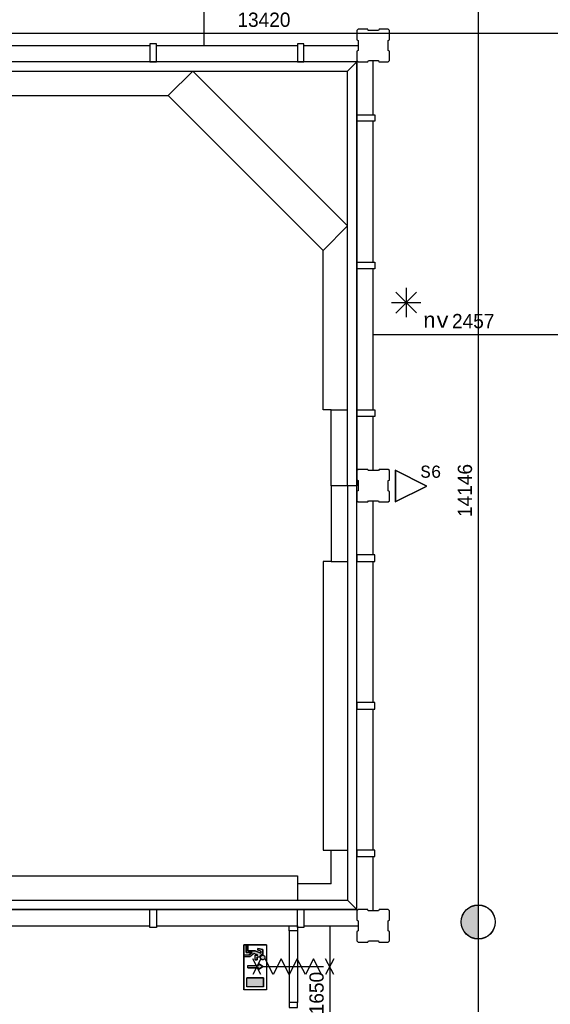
# Model space of a CAD drawing. Extents: x 393774 to 561444, y -100020 to -6220.
# Tile 12 of 47: x 512906 to 519419, y -89183 to -77103. Entities that reach past the tile are written whole.
import ezdxf
from ezdxf.enums import TextEntityAlignment as Align

# ---------------------------------------------------------------- set-up
doc = ezdxf.new("R2010")
doc.units = 0
doc.header["$MEASUREMENT"] = 0
doc.header["$PDMODE"] = 35
doc.header["$PDSIZE"] = -0.5
doc.layers.get('0').update_dxf_attribs({"linetype": 'CONTINUOUS'})
doc.layers.get('DEFPOINTS').update_dxf_attribs({"linetype": 'CONTINUOUS'})
for name, color, linetype in [('-02$TEKST$$$MAAT', 252, 'CONTINUOUS'), ('AL22----_BINNENWAND', 252, 'CONTINUOUS'), ('AL32----_BINNENKOZIJN', 252, 'CONTINUOUS'), ('AM$1A---_MAATVOERING', 252, 'CONTINUOUS'), ('Betonpalen', 252, 'CONTINUOUS'), ('Brandweer', 252, 'CONTINUOUS'), ('brandweer NIEUW', 252, 'CONTINUOUS'), ('COMPARTIMENTERING', 252, 'CONTINUOUS')]:
    doc.layers.add(name, color=color, linetype=linetype)
doc.styles.add('B-01', font='b-gbp')
doc.styles.add('MONOTXT', font='MONOTXT')
doc.dimstyles.new('BBA_STAND', dxfattribs={"dimtxt": 175, "dimasz": 1, "dimexe": 1, "dimexo": 0.001, "dimgap": 75, "dimtad": 1, "dimdec": 0, "dimzin": 0, "dimdsep": 46, "dimtxsty": 'B-01', "dimblk": 'NONE', "dimblk1": 'NONE', "dimblk2": 'PIJL1', "dimcen": 1, "dimse1": 1, "dimse2": 1, "dimclrd": 256, "dimclre": 1, "dimclrt": 256, "dimadec": 0, "dimazin": 0, "dimtfac": 1, "dimtdec": 0, "dimtmove": 0, "dimatfit": 0, "dimldrblk": 'PIJL1', "dimfxl": 1, "dimtolj": 1, "dimtzin": 0, "dimarcsym": 0})

# ---------------------------------------------------------------- blocks, each defined once
blk = doc.blocks.new('*D168')
at = {"layer": 'AM$1A---_MAATVOERING', "lineweight": -2, "transparency": 16777216}
blk.add_line((517244, -80964), (519701, -80964), dxfattribs=at)
at = {"layer": 'DEFPOINTS', "color": 0, "transparency": 16777216}
for p in [(517244, -79215), (519701, -80655), (519701, -80964)]:
    blk.add_point(p, dxfattribs=at)
at = {"layer": 'AM$1A---_MAATVOERING', "transparency": 16777216, "insert": (518473, -80802), "char_height": 175, "attachment_point": 5, "style": 'B-01'}
blk.add_mtext('\\A1;2457', dxfattribs=at)
blk = doc.blocks.new('_None')
blk = doc.blocks.new('PIJL1')
at = {"color": 1, "linetype": 'ByBlock'}
blk.add_line((0, 83), (0, -83), dxfattribs=at)
blk.add_solid([(-100, 17), (-100, -17), (0, 0)], dxfattribs=at)
blk = doc.blocks.new('*D169')
at = {"layer": 'AM$1A---_MAATVOERING', "lineweight": -2, "transparency": 16777216}
blk.add_line((516713, -88220), (516713, -89870), dxfattribs=at)
at = {"layer": 'DEFPOINTS', "color": 0, "transparency": 16777216}
for p in [(516727, -88220), (516713, -89870), (516727, -89870)]:
    blk.add_point(p, dxfattribs=at)
at = {"layer": 'AM$1A---_MAATVOERING', "transparency": 16777216, "insert": (516551, -89045), "char_height": 175, "attachment_point": 5, "rotation": 90, "style": 'B-01'}
blk.add_mtext('\\A1;1650', dxfattribs=at)
blk = doc.blocks.new('*D170')
at = {"layer": 'AM$1A---_MAATVOERING', "lineweight": -2, "transparency": 16777216}
blk.add_line((515172, -77420), (515172, -75720), dxfattribs=at)
at = {"layer": 'DEFPOINTS', "color": 0, "transparency": 16777216}
for p in [(514494, -75720), (515172, -75720), (513230, -77420)]:
    blk.add_point(p, dxfattribs=at)
at = {"layer": 'AM$1A---_MAATVOERING', "transparency": 16777216, "insert": (515009, -76570), "char_height": 175, "attachment_point": 5, "rotation": 90, "style": 'B-01'}
blk.add_mtext('\\A1;1700', dxfattribs=at)
blk = doc.blocks.new('*D171')
at = {"layer": 'AM$1A---_MAATVOERING', "lineweight": -2, "transparency": 16777216}
blk.add_line((518535, -75807), (518535, -89952), dxfattribs=at)
at = {"layer": 'DEFPOINTS', "color": 0, "transparency": 16777216}
for p in [(520362, -75807), (518313, -89952), (518535, -89952)]:
    blk.add_point(p, dxfattribs=at)
at = {"layer": 'AM$1A---_MAATVOERING', "transparency": 16777216, "insert": (518372, -82879), "char_height": 175, "attachment_point": 5, "rotation": 90, "style": 'B-01'}
blk.add_mtext('\\A1;14146', dxfattribs=at)
blk = doc.blocks.new('*D172')
at = {"layer": 'AM$1A---_MAATVOERING', "lineweight": -2, "transparency": 16777216}
blk.add_line((509194, -77267), (522614, -77267), dxfattribs=at)
at = {"layer": 'DEFPOINTS', "color": 0, "transparency": 16777216}
for p in [(509194, -75962), (522614, -75955), (522614, -77267)]:
    blk.add_point(p, dxfattribs=at)
at = {"layer": 'AM$1A---_MAATVOERING', "transparency": 16777216, "insert": (515904, -77105), "char_height": 175, "attachment_point": 5, "style": 'B-01'}
blk.add_mtext('\\A1;13420', dxfattribs=at)

msp = doc.modelspace()

# ---------------------------------------------------------------- hatches: boundary and pattern name
at = {"layer": 'Brandweer'}
h = msp.add_hatch(color=256, dxfattribs=at)
h.paths.add_polyline_path([(515694.7, -88969), (515694.7, -88858), (515898.1, -88858), (515898.1, -88969)])
h.paths.add_polyline_path([(515836.3, -88757.2), (515836.3, -88734.1), (515706.8, -88734.1), (515706.8, -88706.3), (515836.3, -88706.3), (515836.3, -88683.2), (515891.8, -88720.2)])
h.paths.add_polyline_path([(515892.4, -88635.9), (515892.1, -88635.9), (515888.2, -88636.1), (515887.9, -88636.1), (515884.6, -88635.7), (515884.4, -88635.7), (515878.9, -88634.2), (515878.7, -88634.1), (515875.5, -88632.6), (515875.3, -88632.5), (515871.1, -88629.6), (515871, -88629.5), (515866.9, -88625.3), (515866.8, -88625.2), (515865, -88622.5), (515864.9, -88622.3), (515862.9, -88618.1), (515862.9, -88617.9), (515861.7, -88613.7), (515861.7, -88613.6), (515861.2, -88606.9), (515861.2, -88606.9), (515862.2, -88600.9), (515862.2, -88600.8), (515863.7, -88596.7), (515863.8, -88596.6), (515865.5, -88593.4), (515865.6, -88593.3), (515867.9, -88590.3), (515868, -88590.1), (515871.4, -88586.9), (515875.2, -88584.2), (515875.4, -88584.1), (515878.5, -88582.6), (515878.7, -88582.6), (515882.8, -88581.3), (515882.9, -88581.3), (515885.5, -88580.8), (515885.7, -88580.8), (515890.2, -88580.6), (515890.2, -88580.6), (515893, -88580.9), (515897.5, -88582), (515897.7, -88582), (515902.7, -88584.3), (515902.8, -88584.3), (515906.6, -88587), (515906.7, -88587.1), (515909, -88589.3), (515909.2, -88589.4), (515912.1, -88593.1), (515912.1, -88593.2), (515914.2, -88596.9), (515914.2, -88597.1), (515916, -88602.6), (515916.1, -88602.7), (515916.6, -88610), (515916.6, -88610.1), (515915.5, -88616.2), (515915.5, -88616.3), (515913.9, -88620.3), (515913.9, -88620.4), (515912.9, -88622.3), (515912.8, -88622.5), (515911.1, -88625), (515911, -88625.2), (515909.3, -88627.1), (515909.2, -88627.3), (515906, -88630.2), (515905.8, -88630.4), (515902.4, -88632.6), (515902.2, -88632.7), (515898.1, -88634.5), (515897.9, -88634.6)])
h.paths.add_polyline_path([(515819.5, -88603.7), (515819.5, -88636.1), (515796.4, -88636.1), (515796.4, -88580.6), (515830, -88580.6), (515782.9, -88559.2), (515731.7, -88599.1), (515662.3, -88599.1), (515662.3, -88576), (515723.7, -88576), (515759.4, -88548.2), (515685.4, -88548.2), (515685.4, -88460.4), (515708.6, -88460.4), (515708.6, -88525.1), (515797.3, -88525.1), (515865.8, -88556.2), (515865.8, -88529.3), (515828.8, -88520), (515828.8, -88496.2), (515888.9, -88511.2), (515888.9, -88572.2), (515887.9, -88572.2), (515886.9, -88572.3), (515885.6, -88572.4), (515884.6, -88572.5), (515883.8, -88572.6), (515883.1, -88572.7), (515883, -88572.7), (515882.2, -88572.9), (515882.2, -88572.9), (515881.3, -88573), (515880.2, -88573.3), (515879.5, -88573.5), (515878.9, -88573.7), (515878.2, -88573.9), (515878.1, -88573.9), (515877.3, -88574.1), (515876.1, -88574.6), (515875.2, -88574.9), (515875.2, -88574.9), (515874.6, -88575.2), (515874.2, -88575.4), (515873.3, -88575.7), (515872.8, -88576), (515872.1, -88576.4), (515871.9, -88576.5), (515871, -88577), (515870.3, -88577.4), (515869.9, -88577.6), (515869.1, -88578.1), (515868.4, -88578.6), (515867.9, -88578.9), (515867.6, -88579.2), (515867.1, -88579.5), (515866.3, -88580.2), (515865.5, -88580.9), (515864.9, -88581.3), (515864.2, -88582), (515863.9, -88582.3), (515863.6, -88582.6), (515863.3, -88582.9), (515862.8, -88583.4), (515862.8, -88583.4), (515862.2, -88584.1), (515861.7, -88584.5), (515861.3, -88585), (515860.9, -88585.5), (515860.6, -88585.9), (515860.1, -88586.6), (515859.6, -88587.2), (515859.3, -88587.7), (515858.7, -88588.6), (515858.1, -88589.5), (515857.6, -88590.2), (515857.3, -88590.9), (515857, -88591.4), (515856.8, -88591.9), (515856.4, -88592.5), (515855.9, -88593.6), (515855.5, -88594.7), (515855, -88595.8), (515854.6, -88597), (515854.2, -88598.2), (515854.1, -88598.8), (515854, -88598.9), (515854.1, -88598.8), (515854.1, -88598.8), (515853.8, -88599.7), (515853.6, -88600.8), (515852.7, -88603.7)])
at = {"layer": 'brandweer NIEUW'}
msp.add_hatch(color=256, dxfattribs=at).paths.add_polyline_path([(518534.7, -88380.9), (518534.7, -87964.4, 1)])

# ---------------------------------------------------------------- linework, layer by layer
at = {"layer": '-02$TEKST$$$MAAT'}
for points in [[(517515, -82824.1), (517515, -83019.5), (517905.6, -82824.1), (517515, -82628.8)], [(517517.5, -82824.1), (517517.5, -83015.4), (517900, -82824.1), (517517.5, -82632.9)]]:
    msp.add_lwpolyline(points, close=True, dxfattribs=at)
at = {"layer": 'AL22----_BINNENWAND'}
for points in [[(512774.2, -77420.1), (514504.3, -77420.1)], [(512774.2, -77420.1), (514504.3, -77420.1)], [(514584.3, -77420.1), (516314.3, -77420.1)], [(514584.3, -77420.1), (516314.3, -77420.1)], [(516394.3, -77420.1), (517059.4, -77420.1)], [(517244.3, -78270.1), (517244.3, -77605.1)], [(517244.3, -78270.1), (517244.3, -77605.1)], [(514730.4, -78034.1), (515030.4, -77734.1)], [(514730.4, -78034.1), (515030.4, -77734.1)], [(515030.4, -77734.1), (516930.3, -79634)], [(515030.4, -77734.1), (516930.3, -79634)], [(512774.3, -78034.1), (514730.4, -78034.1)], [(512774.3, -78034.1), (514730.4, -78034.1)], [(516630.3, -79934), (514730.4, -78034.1)], [(516630.3, -79934), (514730.4, -78034.1)], [(517244.3, -80080.1), (517244.3, -78350.1)], [(517244.3, -80080.1), (517244.3, -78350.1)], [(516630.3, -79934), (516930.3, -79634)], [(516630.3, -79934), (516930.3, -79634)], [(516630.3, -81890.1), (516630.3, -79934)], [(516630.3, -81890.1), (516630.3, -79934)], [(517244.3, -81890.2), (517244.3, -80160.1)], [(517244.3, -81890.2), (517244.3, -80160.1)], [(516930.3, -82820.1), (516730.3, -82820.1), (516730.3, -81890.1), (516630.3, -81890.1)], [(516930.3, -82820.1), (516730.3, -82820.1), (516730.3, -81890.1), (516630.3, -81890.1)], [(516730.3, -81890.1), (516930.3, -81890.1)], [(516730.3, -81890.1), (516930.3, -81890.1)], [(517244.3, -82635.1), (517244.3, -81970.1)], [(517244.3, -82635.1), (517244.3, -81970.1)], [(516930.3, -82820.1), (516730.3, -82820.1), (516730.3, -83750.1), (516630.3, -83750.1)], [(516930.3, -82820.1), (516730.3, -82820.1), (516730.3, -83750.1), (516630.3, -83750.1)], [(517244.3, -83670.1), (517244.3, -83005.1)], [(516630.3, -83750.1), (516630.3, -87290.1), (516930.3, -87290.1)], [(516630.3, -83750.1), (516630.3, -87290.1), (516930.3, -87290.1)], [(516730.3, -83750.1), (516930.3, -83750.1)], [(516730.3, -83750.1), (516930.3, -83750.1)], [(517244.3, -85480.1), (517244.3, -83750.1)], [(517244.3, -87290.1), (517244.3, -85560.1)], [(516630.3, -87290.1), (516730.3, -87290.1)], [(516630.3, -87290.1), (516730.3, -87290.1)], [(516730.3, -87706.1), (516730.3, -87290.1)], [(516730.3, -87706.1), (516730.3, -87290.1)], [(517244.3, -88035.1), (517244.3, -87370.1)], [(512774.3, -87606.1), (516314.3, -87606.1), (516314.3, -87906.1)], [(512774.3, -87606.1), (516314.3, -87606.1), (516314.3, -87906.1)], [(516314.3, -87606.1), (516314.3, -87706.1)], [(516314.3, -87606.1), (516314.3, -87706.1)], [(516730.3, -87706.1), (516314.3, -87706.1)], [(516730.3, -87706.1), (516314.3, -87706.1)]]:
    msp.add_lwpolyline(points, dxfattribs=at)
for points in [[(514504.3, -77620.1), (514584.3, -77620.1), (514584.3, -77400.1), (514504.3, -77400.1)], [(514504.3, -77620.1), (514584.3, -77620.1), (514584.3, -77400.1), (514504.3, -77400.1)], [(516314.3, -77620.1), (516394.3, -77620.1), (516394.3, -77400.1), (516314.3, -77400.1)], [(516314.3, -77620.1), (516394.3, -77620.1), (516394.3, -77400.1), (516314.3, -77400.1)], [(511844.3, -77734.1), (516930.3, -77734.1), (517044.3, -77620.1), (511844.3, -77620.1)], [(511844.3, -77734.1), (516930.3, -77734.1), (517044.3, -77620.1), (511844.3, -77620.1)], [(516930.3, -82820.1), (516930.3, -77734.1), (517044.3, -77620.1), (517044.3, -82820.1)], [(516930.3, -82820.1), (516930.3, -77734.1), (517044.3, -77620.1), (517044.3, -82820.1)], [(517044.3, -78350.1), (517044.3, -78270.1), (517264.3, -78270.1), (517264.3, -78350.1)], [(517044.3, -78350.1), (517044.3, -78270.1), (517264.3, -78270.1), (517264.3, -78350.1)], [(517044.3, -80160.1), (517044.3, -80080.1), (517264.3, -80080.1), (517264.3, -80160.1)], [(517044.3, -80160.1), (517044.3, -80080.1), (517264.3, -80080.1), (517264.3, -80160.1)], [(517044.3, -81970.1), (517044.3, -81890.1), (517264.3, -81890.1), (517264.3, -81970.1)], [(517044.3, -81970.1), (517044.3, -81890.1), (517264.3, -81890.1), (517264.3, -81970.1)], [(516930.3, -82820.1), (516930.3, -87906.1), (517044.3, -88020.1), (517044.3, -82820.1)], [(516930.3, -82820.1), (516930.3, -87906.1), (517044.3, -88020.1), (517044.3, -82820.1)], [(517044.3, -83670.1), (517044.3, -83750.1), (517264.3, -83750.1), (517264.3, -83670.1)], [(517044.3, -83670.1), (517044.3, -83750.1), (517264.3, -83750.1), (517264.3, -83670.1)], [(517044.3, -85480.1), (517044.3, -85560.1), (517264.3, -85560.1), (517264.3, -85480.1)], [(517044.3, -85480.1), (517044.3, -85560.1), (517264.3, -85560.1), (517264.3, -85480.1)], [(517044.3, -87290.1), (517044.3, -87370.1), (517264.3, -87370.1), (517264.3, -87290.1)], [(517044.3, -87290.1), (517044.3, -87370.1), (517264.3, -87370.1), (517264.3, -87290.1)], [(511844.3, -87906.1), (516930.3, -87906.1), (517044.3, -88020.1), (511844.3, -88020.1)], [(511844.3, -87906.1), (516930.3, -87906.1), (517044.3, -88020.1), (511844.3, -88020.1)], [(514504.3, -88020.1), (514584.3, -88020.1), (514584.3, -88240.1), (514504.3, -88240.1)], [(514504.3, -88020.1), (514584.3, -88020.1), (514584.3, -88240.1), (514504.3, -88240.1)], [(516314.3, -88020.1), (516394.3, -88020.1), (516394.3, -88240.1), (516314.3, -88240.1)], [(516314.3, -88020.1), (516394.3, -88020.1), (516394.3, -88240.1), (516314.3, -88240.1)]]:
    msp.add_lwpolyline(points, close=True, dxfattribs=at)
at = {"layer": 'AL32----_BINNENKOZIJN'}
for points in [[(512774.3, -88220.1), (514504.3, -88220.1)], [(514584.3, -88220.1), (516314.3, -88220.1)], [(516214.3, -88280.1), (516214.5, -89160.3)], [(516314.3, -88280.1), (516314.3, -89160.3)], [(516394.3, -88220.1), (517059.4, -88220.1)], [(516064.3, -88720.2), (516264.3, -88720.2), (516464.3, -88720.2)], [(516064.3, -88720.2), (516264.3, -88720.2), (516464.3, -88720.2)]]:
    msp.add_lwpolyline(points, dxfattribs=at)
for points in [[(516314.3, -88220.1), (516314.3, -88280.1), (516214.3, -88280.1), (516214.3, -88220.1)], [(516314.3, -89220.1), (516314.3, -89160.3), (516214.5, -89160.3), (516214.5, -89220.1)]]:
    msp.add_lwpolyline(points, close=True, dxfattribs=at)
at = {"layer": 'Betonpalen'}
for p, q in [((517059.4, -77220.1), (517044.4, -77235.1)), ((517059.4, -77220.1), (517044.4, -77235.1)), ((517044.4, -77235.1), (517044.4, -77350.1)), ((517044.4, -77235.1), (517044.4, -77350.1)), ((517180.4, -77220.1), (517059.4, -77220.1)), ((517180.4, -77220.1), (517059.4, -77220.1)), ((517185.4, -77235.1), (517180.4, -77220.1)), ((517185.4, -77235.1), (517180.4, -77220.1)), ((517310.4, -77235.1), (517185.4, -77235.1)), ((517310.4, -77235.1), (517185.4, -77235.1)), ((517318.4, -77220.1), (517310.4, -77235.1)), ((517318.4, -77220.1), (517310.4, -77235.1)), ((517429.4, -77220.1), (517318.4, -77220.1)), ((517429.4, -77220.1), (517318.4, -77220.1)), ((517444.4, -77235.1), (517429.4, -77220.1)), ((517444.4, -77235.1), (517429.4, -77220.1)), ((517444.4, -77352.1), (517444.4, -77235.1)), ((517444.4, -77352.1), (517444.4, -77235.1)), ((517044.4, -77350.1), (517059.4, -77358.1)), ((517044.4, -77350.1), (517059.4, -77358.1)), ((517059.4, -77358.1), (517059.4, -77483.1)), ((517059.4, -77358.1), (517059.4, -77483.1)), ((517429.4, -77357.1), (517444.4, -77352.1)), ((517429.4, -77357.1), (517444.4, -77352.1)), ((517429.4, -77482.1), (517429.4, -77357.1)), ((517429.4, -77482.1), (517429.4, -77357.1)), ((517059.4, -77483.1), (517044.4, -77488.1)), ((517059.4, -77483.1), (517044.4, -77488.1)), ((517044.4, -77488.1), (517044.4, -77605.1)), ((517044.4, -77488.1), (517044.4, -77605.1)), ((517444.4, -77490.1), (517429.4, -77482.1)), ((517444.4, -77490.1), (517429.4, -77482.1)), ((517444.4, -77605.1), (517444.4, -77490.1)), ((517444.4, -77605.1), (517444.4, -77490.1)), ((517044.4, -77605.1), (517059.4, -77620.1)), ((517044.4, -77605.1), (517059.4, -77620.1)), ((517059.4, -77620.1), (517178.4, -77620.1)), ((517059.4, -77620.1), (517178.4, -77620.1)), ((517178.4, -77620.1), (517186.4, -77605.1)), ((517178.4, -77620.1), (517186.4, -77605.1)), ((517186.4, -77605.1), (517311.4, -77605.1)), ((517186.4, -77605.1), (517311.4, -77605.1)), ((517311.4, -77605.1), (517316.4, -77620.1)), ((517311.4, -77605.1), (517316.4, -77620.1)), ((517316.4, -77620.1), (517429.4, -77620.1)), ((517316.4, -77620.1), (517429.4, -77620.1)), ((517429.4, -77620.1), (517444.4, -77605.1)), ((517429.4, -77620.1), (517444.4, -77605.1)), ((517059.4, -82620.1), (517044.4, -82635.1)), ((517059.4, -82620.1), (517044.4, -82635.1)), ((517180.4, -82620.1), (517059.4, -82620.1)), ((517180.4, -82620.1), (517059.4, -82620.1)), ((517185.4, -82635.1), (517180.4, -82620.1)), ((517185.4, -82635.1), (517180.4, -82620.1)), ((517318.4, -82620.1), (517310.4, -82635.1)), ((517318.4, -82620.1), (517310.4, -82635.1)), ((517429.4, -82620.1), (517318.4, -82620.1)), ((517429.4, -82620.1), (517318.4, -82620.1)), ((517444.4, -82635.1), (517429.4, -82620.1)), ((517444.4, -82635.1), (517429.4, -82620.1)), ((517044.4, -82635.1), (517044.4, -82750.1)), ((517044.4, -82635.1), (517044.4, -82750.1)), ((517310.4, -82635.1), (517185.4, -82635.1)), ((517310.4, -82635.1), (517185.4, -82635.1)), ((517444.4, -82752.1), (517444.4, -82635.1)), ((517444.4, -82752.1), (517444.4, -82635.1)), ((517044.4, -82750.1), (517059.4, -82758.1)), ((517044.4, -82750.1), (517059.4, -82758.1)), ((517059.4, -82758.1), (517059.4, -82883.1)), ((517059.4, -82758.1), (517059.4, -82883.1)), ((517429.4, -82757.1), (517444.4, -82752.1)), ((517429.4, -82757.1), (517444.4, -82752.1)), ((517429.4, -82882.1), (517429.4, -82757.1)), ((517429.4, -82882.1), (517429.4, -82757.1)), ((517059.4, -82883.1), (517044.4, -82888.1)), ((517059.4, -82883.1), (517044.4, -82888.1)), ((517044.4, -82888.1), (517044.4, -83005.1)), ((517044.4, -82888.1), (517044.4, -83005.1)), ((517444.4, -82890.1), (517429.4, -82882.1)), ((517444.4, -82890.1), (517429.4, -82882.1)), ((517444.4, -83005.1), (517444.4, -82890.1)), ((517444.4, -83005.1), (517444.4, -82890.1)), ((517044.4, -83005.1), (517059.4, -83020.1)), ((517044.4, -83005.1), (517059.4, -83020.1)), ((517059.4, -83020.1), (517178.4, -83020.1)), ((517059.4, -83020.1), (517178.4, -83020.1)), ((517178.4, -83020.1), (517186.4, -83005.1)), ((517178.4, -83020.1), (517186.4, -83005.1)), ((517186.4, -83005.1), (517311.4, -83005.1)), ((517186.4, -83005.1), (517311.4, -83005.1)), ((517311.4, -83005.1), (517316.4, -83020.1)), ((517311.4, -83005.1), (517316.4, -83020.1)), ((517316.4, -83020.1), (517429.4, -83020.1)), ((517316.4, -83020.1), (517429.4, -83020.1)), ((517429.4, -83020.1), (517444.4, -83005.1)), ((517429.4, -83020.1), (517444.4, -83005.1)), ((517059.4, -88020.1), (517044.4, -88035.1)), ((517059.4, -88020.1), (517044.4, -88035.1)), ((517044.4, -88035.1), (517044.4, -88150.1)), ((517044.4, -88035.1), (517044.4, -88150.1)), ((517180.4, -88020.1), (517059.4, -88020.1)), ((517180.4, -88020.1), (517059.4, -88020.1)), ((517185.4, -88035.1), (517180.4, -88020.1)), ((517185.4, -88035.1), (517180.4, -88020.1)), ((517310.4, -88035.1), (517185.4, -88035.1)), ((517310.4, -88035.1), (517185.4, -88035.1)), ((517318.4, -88020.1), (517310.4, -88035.1)), ((517318.4, -88020.1), (517310.4, -88035.1)), ((517429.4, -88020.1), (517318.4, -88020.1)), ((517429.4, -88020.1), (517318.4, -88020.1)), ((517444.4, -88035.1), (517429.4, -88020.1)), ((517444.4, -88035.1), (517429.4, -88020.1)), ((517444.4, -88152.1), (517444.4, -88035.1)), ((517444.4, -88152.1), (517444.4, -88035.1)), ((517044.4, -88150.1), (517059.4, -88158.1)), ((517044.4, -88150.1), (517059.4, -88158.1)), ((517059.4, -88158.1), (517059.4, -88283.1)), ((517059.4, -88158.1), (517059.4, -88283.1)), ((517429.4, -88157.1), (517444.4, -88152.1)), ((517429.4, -88157.1), (517444.4, -88152.1)), ((517429.4, -88282.1), (517429.4, -88157.1)), ((517429.4, -88282.1), (517429.4, -88157.1)), ((517059.4, -88283.1), (517044.4, -88288.1)), ((517059.4, -88283.1), (517044.4, -88288.1)), ((517044.4, -88288.1), (517044.4, -88405.1)), ((517044.4, -88288.1), (517044.4, -88405.1)), ((517444.4, -88290.1), (517429.4, -88282.1)), ((517444.4, -88290.1), (517429.4, -88282.1)), ((517444.4, -88405.1), (517444.4, -88290.1)), ((517444.4, -88405.1), (517444.4, -88290.1)), ((517044.4, -88405.1), (517059.4, -88420.1)), ((517044.4, -88405.1), (517059.4, -88420.1)), ((517059.4, -88420.1), (517178.4, -88420.1)), ((517059.4, -88420.1), (517178.4, -88420.1)), ((517178.4, -88420.1), (517186.4, -88405.1)), ((517178.4, -88420.1), (517186.4, -88405.1)), ((517186.4, -88405.1), (517311.4, -88405.1)), ((517186.4, -88405.1), (517311.4, -88405.1)), ((517311.4, -88405.1), (517316.4, -88420.1)), ((517311.4, -88405.1), (517316.4, -88420.1)), ((517316.4, -88420.1), (517429.4, -88420.1)), ((517316.4, -88420.1), (517429.4, -88420.1)), ((517429.4, -88420.1), (517444.4, -88405.1)), ((517429.4, -88420.1), (517444.4, -88405.1))]:
    msp.add_line(p, q, dxfattribs=at)
at = {"layer": 'Brandweer'}
for p, q in [((517523.1, -80446.4, 2600), (517777.5, -80700.9, 2600)), ((517523.1, -80702.2, 2600), (517778.8, -80446.4, 2600)), ((517650.3, -80393.7, 2600), (517650.3, -80753.6, 2600)), ((517469.5, -80574.6, 2600), (517831.1, -80574.6, 2600)), ((515657.7, -88451.1), (515657.7, -89006)), ((515935.1, -88451.1), (515657.7, -88451.1)), ((515708.6, -88460.4), (515685.4, -88460.4)), ((515685.4, -88460.4), (515685.4, -88548.2)), ((515708.6, -88525.1), (515708.6, -88460.4)), ((515797.3, -88525.1), (515708.6, -88525.1)), ((515865.8, -88556.2), (515797.3, -88525.1)), ((515888.9, -88511.2), (515828.8, -88496.2)), ((515828.8, -88520), (515828.8, -88496.2)), ((515865.8, -88529.3), (515828.8, -88520)), ((515865.8, -88529.3), (515865.8, -88556.2)), ((515888.9, -88572.2), (515888.9, -88511.2)), ((515662.3, -88576), (515723.7, -88576)), ((515662.3, -88599.1), (515662.3, -88576)), ((515731.7, -88599.1), (515662.3, -88599.1)), ((515685.4, -88548.2), (515759.4, -88548.2)), ((515759.4, -88548.2), (515723.7, -88576)), ((515783.1, -88559.1), (515731.7, -88599.1)), ((515830, -88580.6), (515782.9, -88559.2)), ((515796.4, -88636.1), (515796.4, -88580.6)), ((515830, -88580.6), (515796.4, -88580.6)), ((515796.4, -88636.1), (515819.5, -88636.1)), ((515819.5, -88636.1), (515819.5, -88603.7)), ((515853.1, -88603.7), (515819.5, -88603.7)), ((515706.8, -88706.3), (515836.3, -88706.3)), ((515706.8, -88734.1), (515836.3, -88734.1)), ((515836.3, -88683.2), (515836.3, -88706.3)), ((515891.8, -88720.2), (515836.3, -88683.2)), ((515836.3, -88757.2), (515891.8, -88720.2)), ((515836.3, -88734.1), (515836.3, -88757.2)), ((515898.1, -88858), (515694.7, -88858)), ((515694.7, -88969), (515694.7, -88858)), ((515898.1, -88969), (515898.1, -88858)), ((515935.1, -89006), (515657.7, -89006)), ((515898.1, -88969), (515694.7, -88969))]:
    msp.add_line(p, q, dxfattribs=at)
for points in [[(515685.4, -88460.4), (515708.6, -88460.4), (515708.6, -88525.1), (515797.3, -88525.1), (515865.8, -88556.2), (515865.8, -88529.3), (515828.8, -88520), (515828.8, -88496.2), (515888.9, -88511.2), (515888.9, -88572.2), (515883.1, -88572.7), (515880.6, -88573.2), (515878, -88573.9), (515875.3, -88574.9), (515871.8, -88576.5), (515869.1, -88578.2), (515867.2, -88579.5), (515864.9, -88581.4), (515863, -88583.2), (515860.5, -88586), (515858.6, -88588.8), (515856.8, -88591.8), (515855.5, -88594.7), (515854.1, -88598.8), (515853.4, -88601.8), (515852.7, -88603.7), (515819.5, -88603.7), (515819.5, -88636.1), (515796.4, -88636.1), (515796.4, -88580.6), (515830, -88580.6), (515782.9, -88559.2), (515731.7, -88599.1), (515662.3, -88599.1), (515662.3, -88576), (515723.7, -88576), (515759.4, -88548.2), (515685.4, -88548.2), (515685.4, -88460.4)], [(515866.8, -88623.4), (515766.8, -88817)], [(515866.8, -88817), (515766.8, -88623.4)], [(515888.9, -88572.2), (515888.5, -88572.2), (515888.1, -88572.2), (515887.7, -88572.3), (515887.3, -88572.3), (515886.9, -88572.3), (515886.5, -88572.3), (515886.1, -88572.3), (515885.6, -88572.4), (515885.2, -88572.4), (515884.8, -88572.5), (515884.4, -88572.5), (515884, -88572.6), (515883.6, -88572.6), (515883.2, -88572.7), (515882.8, -88572.7), (515882.4, -88572.8), (515882, -88572.9), (515881.6, -88573), (515881.2, -88573.1), (515880.8, -88573.1), (515880.4, -88573.2), (515880, -88573.3), (515879.6, -88573.4), (515879.3, -88573.5), (515878.9, -88573.7), (515878.5, -88573.8), (515878.1, -88573.9), (515877.7, -88574), (515877.3, -88574.1), (515876.9, -88574.3), (515876.5, -88574.4), (515876.2, -88574.5), (515875.8, -88574.7), (515875.4, -88574.8), (515875, -88575), (515874.6, -88575.2), (515874.3, -88575.3), (515873.9, -88575.5), (515873.5, -88575.7), (515873.2, -88575.8), (515872.8, -88576), (515872.4, -88576.2), (515872.1, -88576.4), (515871.7, -88576.6), (515871.4, -88576.8), (515871, -88577), (515870.7, -88577.2), (515870.3, -88577.4), (515870, -88577.6), (515869.6, -88577.8), (515869.3, -88578), (515868.9, -88578.3), (515868.6, -88578.5), (515868.3, -88578.7), (515867.9, -88578.9), (515867.6, -88579.2), (515867.3, -88579.4), (515866.9, -88579.7), (515866.6, -88579.9), (515866.3, -88580.2), (515866, -88580.4), (515865.7, -88580.7), (515865.4, -88581), (515865.1, -88581.2), (515864.7, -88581.5), (515864.5, -88581.8), (515864.1, -88582), (515863.9, -88582.3), (515863.6, -88582.6), (515863.3, -88582.9), (515863, -88583.2), (515862.7, -88583.5), (515862.4, -88583.8), (515862.2, -88584.1), (515861.9, -88584.4), (515861.6, -88584.7), (515861.3, -88585), (515861.1, -88585.3), (515860.8, -88585.6), (515860.6, -88585.9), (515860.3, -88586.3), (515860.1, -88586.6), (515859.8, -88586.9), (515859.6, -88587.2), (515859.4, -88587.6), (515859.1, -88587.9), (515858.9, -88588.2), (515858.7, -88588.6), (515858.5, -88588.9), (515858.2, -88589.3), (515858, -88589.6), (515857.8, -88590), (515857.6, -88590.3), (515857.4, -88590.7), (515857.2, -88591), (515857, -88591.4), (515856.8, -88591.7), (515856.6, -88592.1), (515856.5, -88592.5), (515856.3, -88592.8), (515856.1, -88593.2), (515855.9, -88593.6), (515855.8, -88593.9), (515855.6, -88594.3), (515855.5, -88594.7), (515855.3, -88595.1), (515855.2, -88595.5), (515855, -88595.8), (515854.9, -88596.2), (515854.7, -88596.6), (515854.6, -88597), (515854.5, -88597.4), (515854.4, -88597.8), (515854.3, -88598.2), (515854.1, -88598.5), (515854, -88598.9), (515853.9, -88599.3), (515853.8, -88599.7), (515853.7, -88600.1), (515853.6, -88600.5), (515853.6, -88600.9), (515853.5, -88601.3), (515853.4, -88601.7), (515853.3, -88602.1), (515853.3, -88602.5), (515853.2, -88602.9), (515853.1, -88603.3), (515853.1, -88603.7)], [(515893, -88580.9), (515897.6, -88582), (515902.8, -88584.3), (515906.6, -88587), (515909.1, -88589.4), (515912.1, -88593.1), (515914.2, -88597), (515916.1, -88602.7), (515916.6, -88610), (515915.5, -88616.2), (515913.9, -88620.3), (515912.8, -88622.4), (515911, -88625.1), (515909.2, -88627.2), (515905.9, -88630.3), (515902.3, -88632.6), (515898, -88634.6), (515892.3, -88635.9), (515888, -88636.1), (515884.5, -88635.7), (515878.9, -88634.2), (515875.4, -88632.6), (515871.1, -88629.6), (515866.9, -88625.2), (515865, -88622.4), (515862.9, -88618), (515861.7, -88613.7), (515861.2, -88606.9), (515862.2, -88600.9), (515863.7, -88596.6), (515865.6, -88593.3), (515867.9, -88590.2), (515871.4, -88586.9), (515875.3, -88584.2), (515878.6, -88582.6), (515882.8, -88581.3), (515885.6, -88580.8), (515890.2, -88580.6), (515893, -88580.9)], [(515908.5, -88628), (515907.5, -88628.9), (515906.5, -88629.8), (515905.4, -88630.6), (515904.3, -88631.4), (515903.2, -88632.1), (515902, -88632.8), (515900.8, -88633.4), (515899.5, -88634), (515898.2, -88634.5), (515897, -88634.9), (515895.6, -88635.3), (515894.3, -88635.6), (515893, -88635.8), (515891.6, -88636), (515890.3, -88636.1), (515888.9, -88636.1), (515887.5, -88636.1), (515886.2, -88636), (515884.8, -88635.8), (515883.5, -88635.6), (515882.2, -88635.3), (515880.8, -88634.9), (515879.6, -88634.5), (515878.3, -88634), (515877, -88633.4), (515875.8, -88632.8), (515874.6, -88632.1), (515873.5, -88631.4), (515872.4, -88630.6), (515871.3, -88629.8), (515870.3, -88628.9), (515869.3, -88628), (515868.3, -88627), (515867.5, -88625.9), (515866.6, -88624.9), (515865.8, -88623.8), (515865.1, -88622.6), (515864.4, -88621.4), (515863.8, -88620.2), (515863.3, -88619), (515862.8, -88617.7), (515862.4, -88616.4), (515862, -88615.1), (515861.7, -88613.8), (515861.5, -88612.4), (515861.3, -88611.1), (515861.2, -88609.7), (515861.2, -88608.3), (515861.2, -88607), (515861.3, -88605.6), (515861.5, -88604.3), (515861.7, -88602.9), (515862, -88601.6), (515862.4, -88600.3), (515862.8, -88599), (515863.3, -88597.7), (515863.8, -88596.5), (515864.4, -88595.3), (515865.1, -88594.1), (515865.8, -88592.9), (515866.6, -88591.8), (515867.5, -88590.7), (515868.3, -88589.7), (515869.3, -88588.7), (515870.3, -88587.8), (515871.3, -88586.9), (515872.4, -88586.1), (515873.5, -88585.3), (515874.6, -88584.5), (515875.8, -88583.9), (515877, -88583.3), (515878.3, -88582.7), (515879.6, -88582.2), (515880.8, -88581.8), (515882.2, -88581.4), (515883.5, -88581.1), (515884.8, -88580.9), (515886.2, -88580.7), (515887.5, -88580.6), (515888.9, -88580.6), (515890.3, -88580.6), (515891.6, -88580.7), (515893, -88580.9), (515894.3, -88581.1), (515895.6, -88581.4), (515897, -88581.8), (515898.2, -88582.2), (515899.5, -88582.7), (515900.8, -88583.3), (515902, -88583.9), (515903.2, -88584.5), (515904.3, -88585.3), (515905.4, -88586.1), (515906.5, -88586.9), (515907.5, -88587.8), (515908.5, -88588.7), (515909.5, -88589.7), (515910.3, -88590.7), (515911.2, -88591.8), (515912, -88592.9), (515912.7, -88594.1), (515913.4, -88595.3), (515914, -88596.5), (515914.5, -88597.7), (515915, -88599), (515915.4, -88600.3), (515915.8, -88601.6), (515916.1, -88602.9), (515916.3, -88604.3), (515916.5, -88605.6), (515916.6, -88607), (515916.6, -88608.3), (515916.6, -88609.7), (515916.5, -88611.1), (515916.3, -88612.4), (515916.1, -88613.8), (515915.8, -88615.1), (515915.4, -88616.4), (515915, -88617.7), (515914.5, -88619), (515914, -88620.2), (515913.4, -88621.4), (515912.7, -88622.6), (515912, -88623.8), (515911.2, -88624.9), (515910.3, -88625.9), (515909.5, -88627), (515908.5, -88628)], [(516610.8, -88817), (516511.8, -88623.4), (516412.8, -88817), (516313.8, -88623.4), (516214.8, -88817), (516115.8, -88623.4), (516016.8, -88817), (515917.8, -88623.4)], [(516761.8, -88623.4), (516661.8, -88817)], [(516761.8, -88817), (516661.8, -88623.4)], [(515706.8, -88734.1), (515706.8, -88706.3), (515836.3, -88706.3), (515836.3, -88683.2), (515891.8, -88720.2), (515836.3, -88757.2), (515836.3, -88734.1), (515706.8, -88734.1)], [(515891.8, -88720.2), (516636.8, -88720.2)], [(515891.8, -88720.2), (516636.8, -88720.2)], [(515694.7, -88858), (515898.1, -88858), (515898.1, -88969), (515694.7, -88969), (515694.7, -88858)]]:
    msp.add_lwpolyline(points, dxfattribs=at)
msp.add_lwpolyline([(515888.9, -88572.2), (515882.2, -88572.9), (515872.3, -88576.3), (515866.8, -88579.8), (515862.8, -88583.3), (515858.1, -88589.4), (515855, -88595.8), (515853.6, -88600.7), (515852.7, -88603.7), (515819.5, -88603.7), (515819.5, -88636.1), (515796.4, -88636.1), (515796.4, -88580.6), (515830, -88580.6), (515782.9, -88559.2), (515731.7, -88599.1), (515662.3, -88599.1), (515662.3, -88576), (515723.7, -88576), (515759.4, -88548.2), (515685.4, -88548.2), (515685.4, -88460.4), (515708.6, -88460.4), (515708.6, -88525.1), (515797.3, -88525.1), (515865.8, -88556.2), (515865.8, -88529.3), (515828.8, -88520), (515828.8, -88496.2), (515888.9, -88511.2)], close=True, dxfattribs=at)
at = {"layer": 'brandweer NIEUW'}
msp.add_line((518534.7, -87963.2), (518534.7, -88382.1), dxfattribs=at)
for radius in [209.5, 208.2]:
    msp.add_circle((518534.7, -88172.7), radius, dxfattribs=at)
at = {"layer": 'COMPARTIMENTERING'}
msp.add_line((515935.1, -88451.1), (515935.1, -89006), dxfattribs=at)
msp.add_lwpolyline([(506644.3, -77620.1), (506644.3, -88020.1), (517044.3, -88020.1), (517044.3, -77620.1)], close=True, dxfattribs=at)
msp.add_lwpolyline([(515657.7, -88451.1), (515935.1, -88451.1), (515935.1, -89006), (515657.7, -89006), (515657.7, -88451.1)], dxfattribs=at)

# ---------------------------------------------------------------- texts
at = {"layer": '-02$TEKST$$$MAAT', "style": 'MONOTXT'}
msp.add_text('S6', height=148.75, dxfattribs=at).set_placement((517824.1, -82648.4), align=Align.MIDDLE_LEFT)
at = {"layer": 'Brandweer', "style": 'MONOTXT'}
msp.add_text('nv', height=185.94, dxfattribs=at).set_placement((518015.9, -80790, 2600), align=Align.MIDDLE)

# ---------------------------------------------------------------- dimensions: what is measured, and where the dimension line sits
at = {"layer": 'AM$1A---_MAATVOERING'}
for base, p1, p2, picture, middle in [((515171.7, -75720.1), (513230.1, -77420.1), (514494.3, -75720.1), '*D170', (515009.2, -76570.1)), ((518534.7, -89952.2), (520362.4, -75806.5), (518313.1, -89952.2), '*D171', (518372.2, -82879.4)), ((516713.2, -89870.1), (516726.8, -88220.1), (516726.8, -89870.1), '*D169', (516550.7, -89045.1))]:
    dim = msp.add_linear_dim(base=base, p1=p1, p2=p2, angle=270, dimstyle='BBA_STAND', dxfattribs=at)
    dim.commit()
    dim.dimension.update_dxf_attribs({"geometry": picture, "text_midpoint": middle})
for base, p1, p2, picture, middle in [((522614.4, -77267.4), (509194.3, -75961.9), (522614.4, -75955.2), '*D172', (515904.3, -77104.9)), ((519701.2, -80964), (517244.3, -79215.1), (519701.2, -80654.5), '*D168', (518472.8, -80801.5))]:
    dim = msp.add_linear_dim(base=base, p1=p1, p2=p2, dimstyle='BBA_STAND', dxfattribs=at)
    dim.commit()
    dim.dimension.update_dxf_attribs({"geometry": picture, "text_midpoint": middle})

doc.saveas('drawing.dxf')
